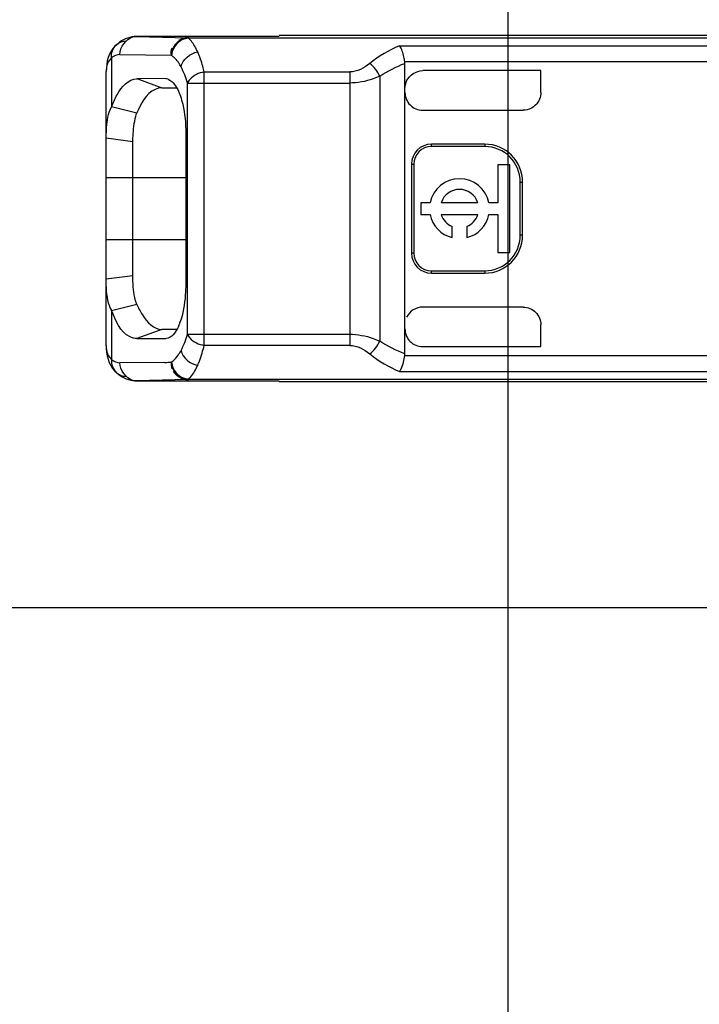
# Model space of a CAD drawing. Header units: millimetres. Extents: x 0 to 210, y 0 to 297.
# Tile 8 of 49: x 55.139 to 55.65, y 154.876 to 155.616. Entities that reach past the tile are written whole.
import ezdxf
from ezdxf.enums import TextEntityAlignment as Align

# ---------------------------------------------------------------- set-up
doc = ezdxf.new("R2010")
doc.units = ezdxf.units.MM
doc.header["$LTSCALE"] = 19.36
doc.layers.get('0').update_dxf_attribs({"linetype": 'CONTINUOUS'})
doc.layers.add('Z_DIM_2D', color=7, linetype='CONTINUOUS')
doc.styles.add('TEXTSTYLE_3', font='helveticaneueltw1g-ltcn.otf')
doc.styles.add('TEXTSTYLE_4', font='gdt', dxfattribs={"width": 0.7})
doc.dimstyles.new('DIMSTYLE_3', dxfattribs={"dimtxt": 2.1, "dimasz": 3.5, "dimexe": 1.5, "dimexo": 0, "dimgap": 0.525, "dimtad": 0, "dimtih": 1, "dimtoh": 1, "dimdec": 3, "dimlfac": 15, "dimdsep": 46, "dimtxsty": 'TEXTSTYLE_3', "dimblk": '_FILLED', "dimblk1": '_FILLED', "dimblk2": '_FILLED', "dimcen": 0.09, "dimclrt": 5, "dimadec": 3, "dimazin": 2, "dimtol": 1, "dimtp": 0.3, "dimtm": 0.3, "dimtfac": 1, "dimtdec": 3, "dimtofl": 0, "dimtmove": 0, "dimatfit": 3, "dimldrblk": '_FILLED', "dimfxl": 0, "dimtolj": 1, "dimarcsym": 0})
doc.dimstyles.new('DIMSTYLE_4', dxfattribs={"dimtxt": 2.1, "dimasz": 3.5, "dimexe": 1.5, "dimexo": 0, "dimgap": 0.525, "dimtad": 0, "dimtih": 1, "dimtoh": 1, "dimdec": 3, "dimlfac": 15, "dimdsep": 46, "dimtxsty": 'TEXTSTYLE_3', "dimblk": '_FILLED', "dimblk1": '_FILLED', "dimblk2": '_FILLED', "dimcen": 0.09, "dimclrt": 5, "dimadec": 3, "dimazin": 2, "dimtp": 0.1, "dimtm": 0.1, "dimtfac": 1, "dimtdec": 3, "dimtofl": 0, "dimtmove": 0, "dimatfit": 3, "dimldrblk": '_FILLED', "dimfxl": 0, "dimtolj": 1, "dimarcsym": 0})
doc.dimstyles.new('DIMSTYLE_5', dxfattribs={"dimtxt": 2.1, "dimasz": 3.5, "dimexe": 1.5, "dimexo": 0, "dimgap": 0.525, "dimtad": 0, "dimtih": 1, "dimtoh": 1, "dimdec": 3, "dimlfac": 15, "dimdsep": 46, "dimtxsty": 'TEXTSTYLE_3', "dimblk": '_FILLED', "dimblk1": '_FILLED', "dimblk2": '_FILLED', "dimcen": 0.09, "dimclrt": 5, "dimadec": 3, "dimazin": 2, "dimtol": 1, "dimtp": 0.4, "dimtm": 0.4, "dimtfac": 1, "dimtdec": 3, "dimtofl": 0, "dimtmove": 0, "dimatfit": 3, "dimldrblk": '_FILLED', "dimfxl": 0, "dimtolj": 1, "dimarcsym": 0})
doc.dimstyles.new('DIMSTYLE_6', dxfattribs={"dimtxt": 2.1, "dimasz": 3.5, "dimexe": 1.5, "dimexo": 0, "dimgap": 0.525, "dimtad": 0, "dimtih": 1, "dimtoh": 1, "dimdec": 3, "dimlfac": 15, "dimdsep": 46, "dimtxsty": 'TEXTSTYLE_3', "dimblk": '_FILLED', "dimblk1": '_FILLED', "dimblk2": '_FILLED', "dimcen": 0.09, "dimclrt": 5, "dimadec": 3, "dimazin": 2, "dimtol": 1, "dimtp": 0.5, "dimtm": 0.5, "dimtfac": 1, "dimtdec": 3, "dimtofl": 0, "dimtmove": 0, "dimatfit": 3, "dimldrblk": '_FILLED', "dimfxl": 0, "dimtolj": 1, "dimarcsym": 0})
doc.dimstyles.new('DIMSTYLE_7', dxfattribs={"dimtxt": 2.1, "dimasz": 3.5, "dimexe": 1.5, "dimexo": 0, "dimgap": 0.525, "dimtad": 1, "dimdec": 3, "dimlfac": 15, "dimdsep": 46, "dimtxsty": 'TEXTSTYLE_3', "dimblk": '_FILLED', "dimblk1": '_FILLED', "dimblk2": '_FILLED', "dimcen": 0.09, "dimclrt": 5, "dimadec": 3, "dimazin": 2, "dimtol": 1, "dimtp": 0.4, "dimtm": 0.4, "dimtfac": 1, "dimtdec": 3, "dimtofl": 0, "dimtmove": 0, "dimatfit": 3, "dimldrblk": '_FILLED', "dimfxl": 0, "dimtolj": 1, "dimarcsym": 0})

# ---------------------------------------------------------------- blocks, each defined once
blk = doc.blocks.new('*D4')
at = {"layer": 'Z_DIM_2D', "color": 2, "linetype": 'Continuous', "transparency": 16777216}
for p, q in [((55.50556, 156.44372), (55.50556, 153.88139)), ((55.50556, 153.88139), (56.99688, 153.36317)), ((56.99688, 153.36317), (56.99688, 150.80113))]:
    blk.add_line(p, q, dxfattribs=at)
at = {"layer": 'Z_DIM_2D', "color": 5, "linetype": 'Continuous', "transparency": 16777216}
for s, height, style, p in [('0.3', 1.47, 'TEXTSTYLE_3', (57.73188, 149.75113)), ('`', 1.47, 'TEXTSTYLE_4', (57.73188, 147.28285)), ('14.5', 2.1, 'TEXTSTYLE_3', (58.04688, 145.56785))]:
    blk.add_text(s, height=height, rotation=90, dxfattribs=dict(at, style=style)).set_placement(p, align=Align.RIGHT)
blk = doc.blocks.new('_FILLED')
at = {"color": 0, "linetype": 'ByBlock'}
blk.add_solid([(0, 0), (-1, 0.125), (-1, -0.125)], dxfattribs=at)
blk = doc.blocks.new('_NONE')
blk = doc.blocks.new('*D5')
at = {"layer": 'Z_DIM_2D', "color": 2, "linetype": 'Continuous', "transparency": 16777216}
blk.add_line((54.53889, 155.37372), (54.53889, 150.80113), dxfattribs=at)
at = {"layer": 'Z_DIM_2D', "color": 5, "linetype": 'Continuous', "transparency": 16777216, "style": 'TEXTSTYLE_3'}
blk.add_text('0', height=2.1, rotation=90, dxfattribs=at).set_placement((55.58889, 149.75113), align=Align.RIGHT)
blk = doc.blocks.new('*D6')
at = {"layer": 'Z_DIM_2D', "color": 2, "linetype": 'Continuous', "transparency": 16777216}
blk.add_line((59.67222, 155.50372), (59.67222, 150.80113), dxfattribs=at)
at = {"layer": 'Z_DIM_2D', "color": 5, "linetype": 'Continuous', "transparency": 16777216}
for s, height, style, p in [('0.3', 1.47, 'TEXTSTYLE_3', (60.40722, 149.75113)), ('`', 1.47, 'TEXTSTYLE_4', (60.40722, 147.28285)), ('77', 2.1, 'TEXTSTYLE_3', (60.72222, 145.56785))]:
    blk.add_text(s, height=height, rotation=90, dxfattribs=dict(at, style=style)).set_placement(p, align=Align.RIGHT)
blk = doc.blocks.new('*D7')
at = {"layer": 'Z_DIM_2D', "color": 2, "linetype": 'Continuous', "transparency": 16777216}
blk.add_line((63.83889, 156.44372), (63.83889, 150.80113), dxfattribs=at)
at = {"layer": 'Z_DIM_2D', "color": 5, "linetype": 'Continuous', "transparency": 16777216}
for s, height, style, p in [('0.3', 1.47, 'TEXTSTYLE_3', (64.57389, 149.75113)), ('`', 1.47, 'TEXTSTYLE_4', (64.57389, 147.28285)), ('139.5', 2.1, 'TEXTSTYLE_3', (64.88889, 145.56785))]:
    blk.add_text(s, height=height, rotation=90, dxfattribs=dict(at, style=style)).set_placement(p, align=Align.RIGHT)
blk = doc.blocks.new('*D8')
at = {"layer": 'Z_DIM_2D', "color": 2, "linetype": 'Continuous', "transparency": 16777216}
blk.add_line((68.00556, 155.50372), (68.00556, 150.80113), dxfattribs=at)
at = {"layer": 'Z_DIM_2D', "color": 5, "linetype": 'Continuous', "transparency": 16777216}
for s, height, style, p in [('0.3', 1.47, 'TEXTSTYLE_3', (68.74056, 149.75113)), ('`', 1.47, 'TEXTSTYLE_4', (68.74056, 147.28285)), ('202', 2.1, 'TEXTSTYLE_3', (69.05556, 145.56785))]:
    blk.add_text(s, height=height, rotation=90, dxfattribs=dict(at, style=style)).set_placement(p, align=Align.RIGHT)
blk = doc.blocks.new('*D9')
at = {"layer": 'Z_DIM_2D', "color": 2, "linetype": 'Continuous', "transparency": 16777216}
blk.add_line((72.17222, 156.44372), (72.17222, 150.80113), dxfattribs=at)
at = {"layer": 'Z_DIM_2D', "color": 5, "linetype": 'Continuous', "transparency": 16777216}
for s, height, style, p in [('0.3', 1.47, 'TEXTSTYLE_3', (72.90722, 149.75113)), ('`', 1.47, 'TEXTSTYLE_4', (72.90722, 147.28285)), ('264.5', 2.1, 'TEXTSTYLE_3', (73.22222, 145.56785))]:
    blk.add_text(s, height=height, rotation=90, dxfattribs=dict(at, style=style)).set_placement(p, align=Align.RIGHT)
blk = doc.blocks.new('*D10')
at = {"layer": 'Z_DIM_2D', "color": 2, "linetype": 'Continuous', "transparency": 16777216}
for p, q in [((74.17222, 156.44372), (74.17222, 154.02203)), ((74.17222, 154.02203), (75.06476, 153.19288)), ((75.06476, 153.19288), (75.06476, 150.80113))]:
    blk.add_line(p, q, dxfattribs=at)
at = {"layer": 'Z_DIM_2D', "color": 5, "linetype": 'Continuous', "transparency": 16777216}
for s, height, style, p in [('0.3', 1.47, 'TEXTSTYLE_3', (75.79976, 149.75113)), ('`', 1.47, 'TEXTSTYLE_4', (75.79976, 147.28285)), ('294.5', 2.1, 'TEXTSTYLE_3', (76.11476, 145.56785))]:
    blk.add_text(s, height=height, rotation=90, dxfattribs=dict(at, style=style)).set_placement(p, align=Align.RIGHT)
blk = doc.blocks.new('*D11')
at = {"layer": 'Z_DIM_2D', "color": 2, "linetype": 'Continuous', "transparency": 16777216}
blk.add_line((78.33889, 155.50372), (78.33889, 150.80113), dxfattribs=at)
at = {"layer": 'Z_DIM_2D', "color": 5, "linetype": 'Continuous', "transparency": 16777216}
for s, height, style, p in [('0.4', 1.47, 'TEXTSTYLE_3', (79.07389, 149.75113)), ('`', 1.47, 'TEXTSTYLE_4', (79.07389, 147.28285)), ('357', 2.1, 'TEXTSTYLE_3', (79.38889, 145.56785))]:
    blk.add_text(s, height=height, rotation=90, dxfattribs=dict(at, style=style)).set_placement(p, align=Align.RIGHT)
blk = doc.blocks.new('*D12')
at = {"layer": 'Z_DIM_2D', "color": 2, "linetype": 'Continuous', "transparency": 16777216}
blk.add_line((82.50556, 156.44372), (82.50556, 150.80113), dxfattribs=at)
at = {"layer": 'Z_DIM_2D', "color": 5, "linetype": 'Continuous', "transparency": 16777216}
for s, height, style, p in [('0.4', 1.47, 'TEXTSTYLE_3', (83.24056, 149.75113)), ('`', 1.47, 'TEXTSTYLE_4', (83.24056, 147.28285)), ('419.5', 2.1, 'TEXTSTYLE_3', (83.55556, 145.56785))]:
    blk.add_text(s, height=height, rotation=90, dxfattribs=dict(at, style=style)).set_placement(p, align=Align.RIGHT)
blk = doc.blocks.new('*D13')
at = {"layer": 'Z_DIM_2D', "color": 2, "linetype": 'Continuous', "transparency": 16777216}
blk.add_line((86.67222, 155.50372), (86.67222, 150.80113), dxfattribs=at)
at = {"layer": 'Z_DIM_2D', "color": 5, "linetype": 'Continuous', "transparency": 16777216}
for s, height, style, p in [('0.4', 1.47, 'TEXTSTYLE_3', (87.40722, 149.75113)), ('`', 1.47, 'TEXTSTYLE_4', (87.40722, 147.28285)), ('482', 2.1, 'TEXTSTYLE_3', (87.72222, 145.56785))]:
    blk.add_text(s, height=height, rotation=90, dxfattribs=dict(at, style=style)).set_placement(p, align=Align.RIGHT)
blk = doc.blocks.new('*D14')
at = {"layer": 'Z_DIM_2D', "color": 2, "linetype": 'Continuous', "transparency": 16777216}
blk.add_line((90.83889, 156.44372), (90.83889, 150.80113), dxfattribs=at)
at = {"layer": 'Z_DIM_2D', "color": 5, "linetype": 'Continuous', "transparency": 16777216}
for s, height, style, p in [('0.4', 1.47, 'TEXTSTYLE_3', (91.57389, 149.75113)), ('`', 1.47, 'TEXTSTYLE_4', (91.57389, 147.28285)), ('544.5', 2.1, 'TEXTSTYLE_3', (91.88889, 145.56785))]:
    blk.add_text(s, height=height, rotation=90, dxfattribs=dict(at, style=style)).set_placement(p, align=Align.RIGHT)
blk = doc.blocks.new('*D15')
at = {"layer": 'Z_DIM_2D', "color": 2, "linetype": 'Continuous', "transparency": 16777216}
for p, q in [((92.83889, 156.44372), (92.83889, 153.87493)), ((92.83889, 153.87493), (93.83908, 153.08406)), ((93.83908, 153.08406), (93.83908, 150.80113))]:
    blk.add_line(p, q, dxfattribs=at)
at = {"layer": 'Z_DIM_2D', "color": 5, "linetype": 'Continuous', "transparency": 16777216}
for s, height, style, p in [('0.4', 1.47, 'TEXTSTYLE_3', (94.57408, 149.75113)), ('`', 1.47, 'TEXTSTYLE_4', (94.57408, 147.28285)), ('574.5', 2.1, 'TEXTSTYLE_3', (94.88908, 145.56785))]:
    blk.add_text(s, height=height, rotation=90, dxfattribs=dict(at, style=style)).set_placement(p, align=Align.RIGHT)
blk = doc.blocks.new('*D16')
at = {"layer": 'Z_DIM_2D', "color": 2, "linetype": 'Continuous', "transparency": 16777216}
blk.add_line((97.00556, 155.50372), (97.00556, 150.80113), dxfattribs=at)
at = {"layer": 'Z_DIM_2D', "color": 5, "linetype": 'Continuous', "transparency": 16777216}
for s, height, style, p in [('0.5', 1.47, 'TEXTSTYLE_3', (97.74056, 149.75113)), ('`', 1.47, 'TEXTSTYLE_4', (97.74056, 147.28285)), ('637', 2.1, 'TEXTSTYLE_3', (98.05556, 145.56785))]:
    blk.add_text(s, height=height, rotation=90, dxfattribs=dict(at, style=style)).set_placement(p, align=Align.RIGHT)
blk = doc.blocks.new('*D17')
at = {"layer": 'Z_DIM_2D', "color": 2, "linetype": 'Continuous', "transparency": 16777216}
blk.add_line((101.17222, 156.44372), (101.17222, 150.80113), dxfattribs=at)
at = {"layer": 'Z_DIM_2D', "color": 5, "linetype": 'Continuous', "transparency": 16777216}
for s, height, style, p in [('0.5', 1.47, 'TEXTSTYLE_3', (101.90722, 149.75113)), ('`', 1.47, 'TEXTSTYLE_4', (101.90722, 147.28285)), ('699.5', 2.1, 'TEXTSTYLE_3', (102.22222, 145.56785))]:
    blk.add_text(s, height=height, rotation=90, dxfattribs=dict(at, style=style)).set_placement(p, align=Align.RIGHT)
blk = doc.blocks.new('*D18')
at = {"layer": 'Z_DIM_2D', "color": 2, "linetype": 'Continuous', "transparency": 16777216}
blk.add_line((105.33889, 155.50372), (105.33889, 150.80113), dxfattribs=at)
at = {"layer": 'Z_DIM_2D', "color": 5, "linetype": 'Continuous', "transparency": 16777216}
for s, height, style, p in [('0.5', 1.47, 'TEXTSTYLE_3', (106.07389, 149.75113)), ('`', 1.47, 'TEXTSTYLE_4', (106.07389, 147.28285)), ('762', 2.1, 'TEXTSTYLE_3', (106.38889, 145.56785))]:
    blk.add_text(s, height=height, rotation=90, dxfattribs=dict(at, style=style)).set_placement(p, align=Align.RIGHT)
blk = doc.blocks.new('*D19')
at = {"layer": 'Z_DIM_2D', "color": 2, "linetype": 'Continuous', "transparency": 16777216}
blk.add_line((109.50556, 156.44372), (109.50556, 150.80113), dxfattribs=at)
at = {"layer": 'Z_DIM_2D', "color": 5, "linetype": 'Continuous', "transparency": 16777216}
for s, height, style, p in [('0.5', 1.47, 'TEXTSTYLE_3', (110.24056, 149.75113)), ('`', 1.47, 'TEXTSTYLE_4', (110.24056, 147.28285)), ('824.5', 2.1, 'TEXTSTYLE_3', (110.55556, 145.56785))]:
    blk.add_text(s, height=height, rotation=90, dxfattribs=dict(at, style=style)).set_placement(p, align=Align.RIGHT)
blk = doc.blocks.new('*D20')
at = {"layer": 'Z_DIM_2D', "color": 2, "linetype": 'Continuous', "transparency": 16777216}
for p, q in [((111.50556, 156.44372), (111.50556, 153.87257)), ((111.50556, 153.87257), (112.47789, 153.17719)), ((112.47789, 153.17719), (112.47789, 150.80113))]:
    blk.add_line(p, q, dxfattribs=at)
at = {"layer": 'Z_DIM_2D', "color": 5, "linetype": 'Continuous', "transparency": 16777216}
for s, height, style, p in [('0.5', 1.47, 'TEXTSTYLE_3', (113.21289, 149.75113)), ('`', 1.47, 'TEXTSTYLE_4', (113.21289, 147.28285)), ('854.5', 2.1, 'TEXTSTYLE_3', (113.52789, 145.56785))]:
    blk.add_text(s, height=height, rotation=90, dxfattribs=dict(at, style=style)).set_placement(p, align=Align.RIGHT)
blk = doc.blocks.new('*D21')
at = {"layer": 'Z_DIM_2D', "color": 2, "linetype": 'Continuous', "transparency": 16777216}
blk.add_line((115.67222, 155.50372), (115.67222, 150.80113), dxfattribs=at)
at = {"layer": 'Z_DIM_2D', "color": 5, "linetype": 'Continuous', "transparency": 16777216}
for s, height, style, p in [('0.5', 1.47, 'TEXTSTYLE_3', (116.40722, 149.75113)), ('`', 1.47, 'TEXTSTYLE_4', (116.40722, 147.28285)), ('917', 2.1, 'TEXTSTYLE_3', (116.72222, 145.56785))]:
    blk.add_text(s, height=height, rotation=90, dxfattribs=dict(at, style=style)).set_placement(p, align=Align.RIGHT)
blk = doc.blocks.new('*D22')
at = {"layer": 'Z_DIM_2D', "color": 2, "linetype": 'Continuous', "transparency": 16777216}
blk.add_line((119.83889, 156.44372), (119.83889, 150.80113), dxfattribs=at)
at = {"layer": 'Z_DIM_2D', "color": 5, "linetype": 'Continuous', "transparency": 16777216}
for s, height, style, p in [('0.5', 1.47, 'TEXTSTYLE_3', (120.57389, 149.75113)), ('`', 1.47, 'TEXTSTYLE_4', (120.57389, 147.28285)), ('979.5', 2.1, 'TEXTSTYLE_3', (120.88889, 145.56785))]:
    blk.add_text(s, height=height, rotation=90, dxfattribs=dict(at, style=style)).set_placement(p, align=Align.RIGHT)
blk = doc.blocks.new('*D23')
at = {"layer": 'Z_DIM_2D', "color": 2, "linetype": 'Continuous', "transparency": 16777216}
blk.add_line((124.00556, 155.50372), (124.00556, 150.80113), dxfattribs=at)
at = {"layer": 'Z_DIM_2D', "color": 5, "linetype": 'Continuous', "transparency": 16777216}
for s, height, style, p in [('0.5', 1.47, 'TEXTSTYLE_3', (124.74056, 149.75113)), ('`', 1.47, 'TEXTSTYLE_4', (124.74056, 147.28285)), ('1042', 2.1, 'TEXTSTYLE_3', (125.05556, 145.56785))]:
    blk.add_text(s, height=height, rotation=90, dxfattribs=dict(at, style=style)).set_placement(p, align=Align.RIGHT)
blk = doc.blocks.new('*D24')
at = {"layer": 'Z_DIM_2D', "color": 2, "linetype": 'Continuous', "transparency": 16777216}
blk.add_line((128.17222, 156.44372), (128.17222, 150.80113), dxfattribs=at)
at = {"layer": 'Z_DIM_2D', "color": 5, "linetype": 'Continuous', "transparency": 16777216}
for s, height, style, p in [('0.5', 1.47, 'TEXTSTYLE_3', (128.90722, 149.75113)), ('`', 1.47, 'TEXTSTYLE_4', (128.90722, 147.28285)), ('1104.5', 2.1, 'TEXTSTYLE_3', (129.22222, 145.56785))]:
    blk.add_text(s, height=height, rotation=90, dxfattribs=dict(at, style=style)).set_placement(p, align=Align.RIGHT)
blk = doc.blocks.new('*D25')
at = {"layer": 'Z_DIM_2D', "color": 2, "linetype": 'Continuous', "transparency": 16777216}
for p, q in [((130.17222, 156.44372), (130.17222, 153.82129)), ((130.17222, 153.82129), (131.31491, 153.09809)), ((131.31491, 153.09809), (131.31491, 150.80113))]:
    blk.add_line(p, q, dxfattribs=at)
at = {"layer": 'Z_DIM_2D', "color": 5, "linetype": 'Continuous', "transparency": 16777216}
for s, height, style, p in [('0.5', 1.47, 'TEXTSTYLE_3', (132.04991, 149.75113)), ('`', 1.47, 'TEXTSTYLE_4', (132.04991, 147.28285)), ('1134.5', 2.1, 'TEXTSTYLE_3', (132.36491, 145.56785))]:
    blk.add_text(s, height=height, rotation=90, dxfattribs=dict(at, style=style)).set_placement(p, align=Align.RIGHT)
blk = doc.blocks.new('*D26')
at = {"layer": 'Z_DIM_2D', "color": 2, "linetype": 'Continuous', "transparency": 16777216}
blk.add_line((134.33889, 155.50372), (134.33889, 150.80113), dxfattribs=at)
at = {"layer": 'Z_DIM_2D', "color": 5, "linetype": 'Continuous', "transparency": 16777216}
for s, height, style, p in [('0.5', 1.47, 'TEXTSTYLE_3', (135.07389, 149.75113)), ('`', 1.47, 'TEXTSTYLE_4', (135.07389, 147.28285)), ('1197', 2.1, 'TEXTSTYLE_3', (135.38889, 145.56785))]:
    blk.add_text(s, height=height, rotation=90, dxfattribs=dict(at, style=style)).set_placement(p, align=Align.RIGHT)
blk = doc.blocks.new('*D27')
at = {"layer": 'Z_DIM_2D', "color": 2, "linetype": 'Continuous', "transparency": 16777216}
blk.add_line((138.50556, 156.44372), (138.50556, 150.80113), dxfattribs=at)
at = {"layer": 'Z_DIM_2D', "color": 5, "linetype": 'Continuous', "transparency": 16777216}
for s, height, style, p in [('0.5', 1.47, 'TEXTSTYLE_3', (139.24056, 149.75113)), ('`', 1.47, 'TEXTSTYLE_4', (139.24056, 147.28285)), ('1259.5', 2.1, 'TEXTSTYLE_3', (139.55556, 145.56785))]:
    blk.add_text(s, height=height, rotation=90, dxfattribs=dict(at, style=style)).set_placement(p, align=Align.RIGHT)
blk = doc.blocks.new('*D28')
at = {"layer": 'Z_DIM_2D', "color": 2, "linetype": 'Continuous', "transparency": 16777216}
blk.add_line((142.67222, 155.50372), (142.67222, 150.80113), dxfattribs=at)
at = {"layer": 'Z_DIM_2D', "color": 5, "linetype": 'Continuous', "transparency": 16777216}
for s, height, style, p in [('0.5', 1.47, 'TEXTSTYLE_3', (143.40722, 149.75113)), ('`', 1.47, 'TEXTSTYLE_4', (143.40722, 147.28285)), ('1322', 2.1, 'TEXTSTYLE_3', (143.72222, 145.56785))]:
    blk.add_text(s, height=height, rotation=90, dxfattribs=dict(at, style=style)).set_placement(p, align=Align.RIGHT)
blk = doc.blocks.new('*D29')
at = {"layer": 'Z_DIM_2D', "color": 2, "linetype": 'Continuous', "transparency": 16777216}
for p, q in [((146.83889, 156.44372), (146.83889, 153.72277)), ((146.83889, 153.72277), (145.32913, 153.05333)), ((145.32913, 153.05333), (145.32913, 150.80113))]:
    blk.add_line(p, q, dxfattribs=at)
at = {"layer": 'Z_DIM_2D', "color": 5, "linetype": 'Continuous', "transparency": 16777216}
for s, height, style, p in [('0.5', 1.47, 'TEXTSTYLE_3', (146.06413, 149.75113)), ('`', 1.47, 'TEXTSTYLE_4', (146.06413, 147.28285)), ('1384.5', 2.1, 'TEXTSTYLE_3', (146.37913, 145.56785))]:
    blk.add_text(s, height=height, rotation=90, dxfattribs=dict(at, style=style)).set_placement(p, align=Align.RIGHT)
blk = doc.blocks.new('*D30')
at = {"layer": 'Z_DIM_2D', "color": 2, "linetype": 'Continuous', "transparency": 16777216}
blk.add_line((147.80556, 155.96039), (147.80556, 150.80113), dxfattribs=at)
at = {"layer": 'Z_DIM_2D', "color": 5, "linetype": 'Continuous', "transparency": 16777216}
for s, height, style, p in [('0.5', 1.47, 'TEXTSTYLE_3', (148.54056, 149.75113)), ('`', 1.47, 'TEXTSTYLE_4', (148.54056, 147.28285)), ('1399', 2.1, 'TEXTSTYLE_3', (148.85556, 145.56785))]:
    blk.add_text(s, height=height, rotation=90, dxfattribs=dict(at, style=style)).set_placement(p, align=Align.RIGHT)
blk = doc.blocks.new('*D31')
at = {"layer": 'Z_DIM_2D', "color": 2, "linetype": 'Continuous', "transparency": 16777216}
for p, q in [((53.82706, 155.96039), (53.82706, 167.00792)), ((55.03472, 156.74706), (52.32706, 156.74706)), ((53.82706, 156.74706), (53.82706, 155.96039)), ((53.82706, 155.17372), (53.82706, 155.96039)), ((57.11806, 155.17372), (52.32706, 155.17372))]:
    blk.add_line(p, q, dxfattribs=at)
at = {"layer": 'Z_DIM_2D', "color": 5, "linetype": 'Continuous', "transparency": 16777216}
for s, height, style, p in [('0.4', 1.47, 'TEXTSTYLE_3', (52.98706, 164.53964)), ('`', 1.47, 'TEXTSTYLE_4', (52.98706, 162.82464)), ('23.6', 2.1, 'TEXTSTYLE_3', (53.30206, 157.88807))]:
    blk.add_text(s, height=height, rotation=90, dxfattribs=dict(at, style=style)).set_placement(p)

msp = doc.modelspace()

# ---------------------------------------------------------------- linework, layer by layer
at = {"color": 6, "linetype": 'Continuous'}
for p, q in [((55.213864, 155.598853), (55.211467, 155.596906)), ((55.333888, 155.603077), (55.226716, 155.603077)), ((55.258932, 155.600427), (55.258161, 155.599957)), ((55.265483, 155.602148), (55.264557, 155.602109)), ((55.265479, 155.602148), (55.918036, 155.602148)), ((55.963625, 155.603722), (55.333887, 155.603722)), ((55.214177, 155.589512), (55.252737, 155.589134)), ((55.428332, 155.582909), (55.428237, 155.584136)), ((55.203888, 155.370746), (55.203888, 155.576699)), ((55.203963, 155.579353), (55.203889, 155.576692)), ((55.204217, 155.582096), (55.203963, 155.579353)), ((55.428332, 155.364536), (55.428332, 155.582909)), ((55.530555, 155.577422), (55.441679, 155.577422)), ((55.530555, 155.561072), (55.530555, 155.577422)), ((55.24876, 155.571227), (55.226905, 155.571404)), ((55.24576, 155.564579), (55.256878, 155.564482)), ((55.255262, 155.566989), (55.257581, 155.563231)), ((55.257581, 155.563231), (55.258663, 155.56086)), ((55.428332, 155.564089), (55.428666, 155.567031)), ((55.258663, 155.56086), (55.259633, 155.558263)), ((55.206865, 155.548039), (55.207902, 155.550167)), ((55.226744, 155.545415), (55.207915, 155.550308)), ((55.441665, 155.547732), (55.517216, 155.547732)), ((55.203908, 155.526836), (55.223884, 155.524109)), ((55.263653, 155.530321), (55.263653, 155.416991)), ((55.223884, 155.450389), (55.223861, 155.524115)), ((55.488332, 155.522152), (55.448332, 155.522152)), ((55.488332, 155.520389), (55.448332, 155.520389)), ((55.433235, 155.507056), (55.433235, 155.440389)), ((55.434999, 155.507056), (55.434999, 155.440389)), ((55.498221, 155.506656), (55.498221, 155.478139)), ((55.507054, 155.506656), (55.498221, 155.506656)), ((55.507054, 155.440789), (55.507054, 155.506656)), ((55.514999, 155.453722), (55.514999, 155.493722)), ((55.516762, 155.453722), (55.516762, 155.493722)), ((55.440387, 155.478139), (55.440387, 155.469306)), ((55.447297, 155.478139), (55.440387, 155.478139)), ((55.483114, 155.478139), (55.455576, 155.478139)), ((55.498221, 155.478139), (55.491394, 155.478139)), ((55.440387, 155.469306), (55.447297, 155.469306)), ((55.455576, 155.469306), (55.483114, 155.469306)), ((55.491394, 155.469306), (55.498221, 155.469306)), ((55.498221, 155.469306), (55.498221, 155.440789)), ((55.463828, 155.451923), (55.463828, 155.460356)), ((55.474863, 155.460356), (55.474863, 155.451923)), ((55.22385, 155.423338), (55.223874, 155.450389)), ((55.498221, 155.440789), (55.507054, 155.440789)), ((55.223874, 155.423338), (55.203911, 155.420614)), ((55.448332, 155.427056), (55.488332, 155.427056)), ((55.448332, 155.425292), (55.488332, 155.425292)), ((55.207925, 155.397092), (55.226756, 155.401985)), ((55.517216, 155.399713), (55.441665, 155.399713)), ((55.258356, 155.385767), (55.25735, 155.38362)), ((55.530555, 155.370022), (55.530555, 155.386373)), ((55.256976, 155.382964), (55.245757, 155.382866)), ((55.25735, 155.38362), (55.255215, 155.380183)), ((55.226937, 155.376043), (55.248768, 155.376217)), ((55.250447, 155.376445), (55.248792, 155.376136)), ((55.441665, 155.370022), (55.530555, 155.370022)), ((55.428237, 155.363307), (55.428332, 155.364536)), ((55.24797, 155.358191), (55.214178, 155.357932)), ((55.210316, 155.351667), (55.211454, 155.350547)), ((55.226632, 155.344365), (55.333888, 155.344367)), ((55.265879, 155.34538), (55.265404, 155.345303)), ((55.918037, 155.345297), (55.265483, 155.345297)), ((55.33355, 155.344365), (55.333775, 155.344366)), ((55.333888, 155.343722), (55.963624, 155.343722))]:
    msp.add_line(p, q, dxfattribs=at)
at = {"color": 9, "linetype": 'Continuous'}
for p, q in [((55.223925, 155.602719), (55.226712, 155.603077)), ((55.226716, 155.603077), (55.265479, 155.602148)), ((55.918035, 155.601798), (55.265478, 155.601798)), ((55.424288, 155.596081), (55.926557, 155.596081)), ((55.207902, 155.587038), (55.207902, 155.550167)), ((55.926557, 155.584136), (55.428237, 155.584136)), ((55.226905, 155.571404), (55.24576, 155.56458)), ((55.277494, 155.370965), (55.277494, 155.576482)), ((55.277494, 155.576482), (55.386816, 155.576482)), ((55.386817, 155.576482), (55.386816, 155.370965)), ((55.409478, 155.573263), (55.409478, 155.374182)), ((55.264965, 155.379347), (55.264965, 155.568101)), ((55.264965, 155.568101), (55.386818, 155.568101)), ((55.448332, 155.520389), (55.448332, 155.522152)), ((55.488332, 155.522152), (55.488332, 155.520389)), ((55.433235, 155.507056), (55.434999, 155.507056)), ((55.203888, 155.497056), (55.263653, 155.497056)), ((55.514999, 155.493722), (55.516762, 155.493722)), ((55.516762, 155.453722), (55.514999, 155.453722)), ((55.263653, 155.450389), (55.203888, 155.450389)), ((55.434999, 155.440389), (55.433235, 155.440389)), ((55.448332, 155.425292), (55.448332, 155.427056)), ((55.488332, 155.427056), (55.488332, 155.425292)), ((55.207902, 155.397285), (55.207902, 155.360405)), ((55.245756, 155.382863), (55.226937, 155.376043)), ((55.264965, 155.379347), (55.386818, 155.379345)), ((55.386811, 155.370965), (55.277494, 155.370965)), ((55.428237, 155.363307), (55.926556, 155.363307)), ((55.211426, 155.350574), (55.211469, 155.350534)), ((55.424366, 155.351363), (55.926557, 155.351363)), ((55.226714, 155.344367), (55.223946, 155.344709)), ((55.265483, 155.345297), (55.226716, 155.344367)), ((55.26548, 155.345391), (55.265478, 155.345646)), ((55.265478, 155.345646), (55.918035, 155.345646))]:
    msp.add_line(p, q, dxfattribs=at)
at = {"color": 7, "linetype": 'Continuous'}
for p, q in [((55.264008, 155.601846), (55.261482, 155.601176)), ((55.2615, 155.601145), (55.264415, 155.601954)), ((55.265264, 155.601887), (55.264008, 155.601846)), ((55.264142, 155.602022), (55.265106, 155.602134)), ((55.265479, 155.602124), (55.264537, 155.602107)), ((55.265129, 155.602139), (55.265839, 155.602076)), ((55.265478, 155.601798), (55.265478, 155.602053)), ((55.265839, 155.602076), (55.265479, 155.602124)), ((55.253135, 155.590544), (55.252949, 155.588815)), ((55.252992, 155.588801), (55.253131, 155.590233)), ((55.263612, 155.345945), (55.261975, 155.346436)), ((55.265709, 155.345407), (55.263612, 155.345945)), ((55.264959, 155.345332), (55.265363, 155.345303)), ((55.265363, 155.345303), (55.265403, 155.345303)), ((59.497222, 155.173722), (54.738888, 155.173722))]:
    msp.add_line(p, q, dxfattribs=at)
at = {"color": 6, "linetype": 'Continuous'}
for points in [[(55.265129, 155.602139), (55.264762, 155.602126), (55.264395, 155.602101), (55.264023, 155.602066), (55.263649, 155.60202), (55.263268, 155.601961), (55.262884, 155.601891), (55.262493, 155.601807), (55.262099, 155.60171), (55.261702, 155.601599), (55.261305, 155.601475), (55.260907, 155.601337), (55.260509, 155.601184), (55.260112, 155.601017), (55.259716, 155.600835), (55.259323, 155.600639), (55.258932, 155.600427)], [(55.208939, 155.594162), (55.207482, 155.592007), (55.206293, 155.589703), (55.205362, 155.587274), (55.204676, 155.584735), (55.204217, 155.582096)], [(55.211476, 155.596912), (55.210648, 155.59612), (55.208939, 155.594162)], [(55.203888, 155.370769), (55.203934, 155.36867), (55.20415, 155.3659), (55.204567, 155.363227), (55.20521, 155.36065), (55.206102, 155.35818), (55.207254, 155.355836)], [(55.207254, 155.355836), (55.208661, 155.353655), (55.210316, 155.351667)], [(55.254128, 155.351635), (55.254404, 155.351206), (55.254693, 155.350791), (55.254996, 155.350392), (55.25531, 155.350007), (55.255636, 155.349638), (55.255972, 155.349283), (55.256317, 155.348945), (55.256671, 155.348622), (55.257033, 155.348315), (55.257402, 155.348024), (55.257776, 155.347749), (55.258156, 155.347491), (55.25854, 155.347248), (55.258928, 155.34702), (55.259319, 155.346808), (55.259713, 155.346611), (55.26011, 155.346428), (55.260507, 155.346261), (55.260906, 155.346108), (55.261305, 155.345969), (55.261704, 155.345845), (55.262102, 155.345734), (55.262498, 155.345636), (55.262891, 155.345552), (55.263277, 155.345482)], [(55.263277, 155.345482), (55.263659, 155.345423), (55.264036, 155.345377), (55.264408, 155.345342), (55.264776, 155.345318), (55.265133, 155.345305), (55.265363, 155.345303)]]:
    msp.add_lwpolyline(points, dxfattribs=at)
at = {"color": 7, "linetype": 'Continuous'}
msp.add_lwpolyline([(55.265709, 155.345407), (55.265602, 155.345466), (55.265516, 155.345511), (55.265485, 155.34553)], dxfattribs=at)
for centre, radius, start, end in [((55.266003, 155.589409), 0.012592, 121.537282, 130.944243), ((55.266469, 155.588634), 0.013497, 111.681704, 124.05594), ((55.266316, 155.588903), 0.013187, 118.000074, 121.544485), ((55.266695, 155.588313), 0.013843, 112.039443, 118.263001), ((55.266103, 155.590849), 0.011232, 94.931475, 98.643468), ((55.266021, 155.591812), 0.010265, 91.016244, 94.936326), ((55.264156, 155.589226), 0.011204, 174.212385, 180.481233), ((55.26637, 155.358657), 0.013422, 181.468402, 186.996511), ((55.267049, 155.358739), 0.014105, 186.990894, 192.563024), ((55.267002, 155.359499), 0.013982, 223.935457, 241.970269), ((55.268144, 155.360491), 0.015489, 223.710003, 228.603801), ((55.266832, 155.359003), 0.013505, 228.600859, 235.017737), ((55.266263, 155.3582), 0.012521, 235.046212, 249.934989), ((55.266775, 155.358967), 0.013412, 241.946768, 249.020885), ((55.266541, 155.358376), 0.012777, 249.05455, 257.201391), ((55.26649, 155.358147), 0.012541, 257.196146, 265.371107)]:
    msp.add_arc(centre, radius, start, end, dxfattribs=at)
at = {"color": 9, "linetype": 'Continuous'}
for centre, radius, start, end in [((55.26704, 155.587984), 0.013978, 123.477214, 127.917181), ((55.239632, 155.571363), 0.022081, 52.729949, 53.595142), ((55.266384, 155.587791), 0.013474, 168.471176, 174.950318), ((55.232841, 155.381565), 0.030822, 324.557162, 331.998763), ((55.23978, 155.375902), 0.021848, 306.372545, 311.177814), ((55.267172, 155.35964), 0.014202, 219.443237, 223.935457), ((55.266135, 155.358688), 0.013287, 257.802743, 268.106067)]:
    msp.add_arc(centre, radius, start, end, dxfattribs=at)
at = {"color": 6, "linetype": 'Continuous'}
for centre, radius, start, end in [((55.248069, 155.564408), 0.006943, 71.046205, 84.824584), ((55.441914, 155.564026), 0.013585, 154.680754, 167.218202), ((55.441654, 155.561054), 0.013322, 179.941528, 270.049754), ((55.448332, 155.507056), 0.015097, 90, 180), ((55.448332, 155.507056), 0.013333, 90, 180), ((55.488332, 155.493722), 0.02843, 0, 90), ((55.488332, 155.493722), 0.026667, 0, 90), ((55.469345, 155.473722), 0.022487, 11.327261, 168.672739), ((55.469345, 155.473722), 0.01446, 17.784655, 162.215345), ((55.469345, 155.473722), 0.022487, 191.327261, 255.795811), ((55.469345, 155.473722), 0.01446, 197.784655, 247.568017), ((55.469345, 155.473722), 0.022487, 284.20419, 348.672739), ((55.469345, 155.473722), 0.01446, 292.431983, 342.215345), ((55.488332, 155.453722), 0.02843, 270, 360), ((55.488332, 155.453722), 0.026667, 270, 360), ((55.448332, 155.440389), 0.015097, 180, 270), ((55.448332, 155.440389), 0.013333, 180, 270), ((55.269363, 155.429806), 0.069534, 207.084306, 207.884344), ((55.21925, 155.402452), 0.042517, 336.893109, 340.283941), ((55.441651, 155.383342), 0.013319, 179.939443, 270.060051), ((55.238005, 155.849266), 0.491177, 271.162462, 271.718726), ((55.226528, 155.364827), 0.020462, 262.776126, 269.960608)]:
    msp.add_arc(centre, radius, start, end, dxfattribs=at)
msp.add_ellipse((55.441665, 155.386377), major_axis=(0, 0.013335), ratio=0.9998477, start_param=0, end_param=1.1243405, dxfattribs=at)
at = {"color": 9, "linetype": 'Continuous'}
for points in [[(55.211475, 155.596914), (55.213492, 155.598722), (55.216373, 155.599774), (55.219082, 155.599775)], [(55.214179, 155.589513), (55.214105, 155.594983), (55.218621, 155.601379), (55.223925, 155.602719)], [(55.25845, 155.599011), (55.255814, 155.596959), (55.253847, 155.593758), (55.253181, 155.590484)], [(55.265478, 155.601798), (55.263314, 155.601617), (55.261141, 155.600841), (55.259329, 155.599643)], [(55.207905, 155.58704), (55.207536, 155.590517), (55.208864, 155.594571), (55.211466, 155.596907)], [(55.260052, 155.580354), (55.261206, 155.585819), (55.267072, 155.590557), (55.272581, 155.591483)], [(55.424288, 155.596081), (55.416261, 155.592801), (55.408627, 155.588293), (55.401925, 155.58279)], [(55.214177, 155.589512), (55.211929, 155.589569), (55.209565, 155.588551), (55.207902, 155.587038)], [(55.264965, 155.568101), (55.263726, 155.572323), (55.262164, 155.576493), (55.260052, 155.580354)], [(55.401925, 155.58279), (55.397685, 155.579353), (55.392274, 155.576475), (55.386816, 155.576482)], [(55.409478, 155.573263), (55.407793, 155.576949), (55.405203, 155.580407), (55.401925, 155.582791)], [(55.409477, 155.573265), (55.415334, 155.577206), (55.421732, 155.580404), (55.428332, 155.58291)], [(55.260055, 155.367094), (55.262166, 155.370955), (55.263726, 155.375125), (55.264965, 155.379347)], [(55.386811, 155.370965), (55.39227, 155.370975), (55.397722, 155.36814), (55.401925, 155.364655)], [(55.401925, 155.364654), (55.405203, 155.367038), (55.407794, 155.370496), (55.409479, 155.374182)], [(55.428332, 155.364536), (55.421733, 155.367043), (55.415335, 155.370241), (55.409478, 155.374182)], [(55.254165, 155.359458), (55.25559, 155.360705), (55.256852, 155.36215), (55.257951, 155.363691)], [(55.260055, 155.367094), (55.26121, 155.361629), (55.267075, 155.356892), (55.272583, 155.355967)], [(55.401925, 155.364655), (55.408641, 155.359134), (55.416304, 155.354618), (55.424366, 155.351363)], [(55.207903, 155.360404), (55.207536, 155.356942), (55.208846, 155.35291), (55.211426, 155.350574)], [(55.207902, 155.360405), (55.209566, 155.358893), (55.21193, 155.357877), (55.214178, 155.357932)], [(55.223946, 155.344709), (55.218623, 155.346011), (55.214105, 155.352453), (55.214179, 155.357932)], [(55.252948, 155.35863), (55.253116, 155.354296), (55.255724, 155.349646), (55.259387, 155.347323)], [(55.252961, 155.358469), (55.253208, 155.355648), (55.254405, 155.352804), (55.256205, 155.350617)], [(55.21147, 155.350534), (55.213488, 155.348728), (55.216365, 155.347671), (55.219074, 155.347667)], [(55.259387, 155.347323), (55.260586, 155.346562), (55.261939, 155.346002), (55.263328, 155.345701)]]:
    msp.add_open_spline(points, degree=3, dxfattribs=at)
at = {"color": 6, "linetype": 'Continuous'}
for points in [[(55.226527, 155.603081), (55.222077, 155.60308), (55.217478, 155.601449), (55.213864, 155.598853)], [(55.429634, 155.569835), (55.431666, 155.574123), (55.436934, 155.577422), (55.441679, 155.577422)], [(55.250324, 155.570974), (55.252325, 155.570288), (55.253978, 155.56867), (55.255262, 155.566989)], [(55.530555, 155.561072), (55.530533, 155.557668), (55.529065, 155.554036), (55.526652, 155.551635)], [(55.522954, 155.549052), (55.521179, 155.548213), (55.519178, 155.547732), (55.517216, 155.547732)], [(55.526652, 155.551635), (55.525586, 155.550574), (55.524313, 155.549695), (55.522954, 155.549052)], [(55.517216, 155.399713), (55.52062, 155.399713), (55.52425, 155.398221), (55.526652, 155.395809)], [(55.526652, 155.395809), (55.529054, 155.393398), (55.530555, 155.389777), (55.530555, 155.386373)], [(55.255215, 155.380183), (55.253989, 155.378578), (55.252367, 155.377071), (55.250447, 155.376445)], [(55.211467, 155.350536), (55.214886, 155.34743), (55.219372, 155.345109), (55.223955, 155.344528)]]:
    msp.add_open_spline(points, degree=3, dxfattribs=at)
at = {"color": 7, "linetype": 'Continuous'}
for points in [[(55.253131, 155.590233), (55.253698, 155.593923), (55.25587, 155.597702), (55.258961, 155.599793)], [(55.258406, 155.599452), (55.255655, 155.597369), (55.253729, 155.593942), (55.253135, 155.590544)], [(55.257546, 155.599109), (55.256508, 155.598208), (55.255614, 155.597119), (55.254908, 155.59594)], [(55.25754, 155.599112), (55.259509, 155.600493), (55.261777, 155.601584), (55.264142, 155.602022)], [(55.264557, 155.602109), (55.262617, 155.601963), (55.260672, 155.601272), (55.259035, 155.600222)], [(55.252992, 155.588801), (55.25247, 155.590659), (55.252618, 155.592832), (55.253452, 155.594572)], [(55.254908, 155.59594), (55.253897, 155.594254), (55.253206, 155.592312), (55.25301, 155.590356)], [(55.252948, 155.35863), (55.252456, 155.356942), (55.252532, 155.354976), (55.25323, 155.353362)], [(55.256865, 155.348966), (55.255083, 155.350768), (55.253832, 155.353197), (55.253281, 155.355671)], [(55.265484, 155.345297), (55.262361, 155.345305), (55.25906, 155.346746), (55.256865, 155.348966)]]:
    msp.add_open_spline(points, degree=3, dxfattribs=at)
at = {"color": 6, "linetype": 'Continuous'}
for points, knots in [([(55.272581, 155.591484), (55.272064, 155.59263), (55.270224, 155.596374), (55.267795, 155.599996), (55.265478, 155.601798)], [0, 0, 0, 0, 0.2998891, 1, 1, 1, 1]), ([(55.428237, 155.584136), (55.428042, 155.585373), (55.427223, 155.589472), (55.42605, 155.593708), (55.424289, 155.596081)], [0, 0, 0, 0, 0.2975569, 1, 1, 1, 1]), ([(55.207902, 155.550167), (55.209055, 155.553304), (55.212678, 155.56184), (55.220517, 155.57137), (55.226888, 155.571338)], [0, 0, 0, 0, 0.3440662, 1, 1, 1, 1]), ([(55.245735, 155.564579), (55.243974, 155.564594), (55.234521, 155.56201), (55.229762, 155.552177), (55.226709, 155.54519)], [0, 0, 0, 0, 0.1876554, 1, 1, 1, 1]), ([(55.259633, 155.558263), (55.2603, 155.556293), (55.262775, 155.547176), (55.26363, 155.537673), (55.263653, 155.530321)], [0, 0, 0, 0, 0.220516, 1, 1, 1, 1]), ([(55.203888, 155.526807), (55.203889, 155.528802), (55.204057, 155.53593), (55.204789, 155.543303), (55.206865, 155.548039)], [0, 0, 0, 0, 0.2783576, 1, 1, 1, 1]), ([(55.223861, 155.524115), (55.223873, 155.52605), (55.224219, 155.53313), (55.225041, 155.540302), (55.226709, 155.54519)], [0, 0, 0, 0, 0.2726418, 1, 1, 1, 1]), ([(55.22671, 155.40225), (55.226165, 155.403772), (55.224223, 155.410639), (55.223852, 155.417839), (55.22385, 155.423338)], [0, 0, 0, 0, 0.2272402, 1, 1, 1, 1]), ([(55.207454, 155.398147), (55.206708, 155.399611), (55.204042, 155.406837), (55.203891, 155.414656), (55.203888, 155.420656)], [0, 0, 0, 0, 0.2149714, 1, 1, 1, 1]), ([(55.263653, 155.416991), (55.263623, 155.414313), (55.263193, 155.404578), (55.26167, 155.394772), (55.259274, 155.388109)], [0, 0, 0, 0, 0.2744232, 1, 1, 1, 1]), ([(55.22671, 155.40225), (55.227977, 155.399381), (55.231866, 155.391406), (55.239599, 155.382812), (55.245716, 155.382866)], [0, 0, 0, 0, 0.3389086, 1, 1, 1, 1]), ([(55.226915, 155.376121), (55.225136, 155.376081), (55.215231, 155.379048), (55.210684, 155.389707), (55.207902, 155.397285)], [0, 0, 0, 0, 0.1806103, 1, 1, 1, 1]), ([(55.424366, 155.351363), (55.424827, 155.351988), (55.42683, 155.355721), (55.427702, 155.35992), (55.428237, 155.363307)], [0, 0, 0, 0, 0.1846618, 1, 1, 1, 1])]:
    msp.add_open_spline(points, degree=3, knots=knots, dxfattribs=at)
at = {"color": 9, "linetype": 'Continuous'}
for points, knots in [([(55.277494, 155.576482), (55.277151, 155.577898), (55.27583, 155.582993), (55.274152, 155.588014), (55.272581, 155.591484)], [0, 0, 0, 0, 0.2767507, 1, 1, 1, 1]), ([(55.207902, 155.587037), (55.205753, 155.585493), (55.204025, 155.581545), (55.20389, 155.57782), (55.203888, 155.576694)], [0, 0, 0, 0, 0.7014473, 1, 1, 1, 1]), ([(55.260052, 155.580354), (55.259545, 155.581304), (55.257638, 155.584495), (55.255105, 155.587336), (55.253004, 155.588935)], [0, 0, 0, 0, 0.2898104, 1, 1, 1, 1]), ([(55.277494, 155.576482), (55.27348, 155.575767), (55.268299, 155.573415), (55.265357, 155.569087), (55.264965, 155.568101)], [0, 0, 0, 0, 0.7934916, 1, 1, 1, 1]), ([(55.409478, 155.573263), (55.407826, 155.572518), (55.400614, 155.569625), (55.392781, 155.568088), (55.386818, 155.568101)], [0, 0, 0, 0, 0.2330968, 1, 1, 1, 1]), ([(55.264964, 155.379347), (55.26537, 155.378329), (55.268313, 155.37399), (55.273511, 155.371676), (55.277494, 155.370967)], [0, 0, 0, 0, 0.2132073, 1, 1, 1, 1]), ([(55.386818, 155.379344), (55.392783, 155.37933), (55.400624, 155.377865), (55.407835, 155.374948), (55.409478, 155.374182)], [0, 0, 0, 0, 0.7668966, 1, 1, 1, 1]), ([(55.203888, 155.370757), (55.20389, 155.369627), (55.204022, 155.3659), (55.205748, 155.361939), (55.207902, 155.360405)], [0, 0, 0, 0, 0.2993819, 1, 1, 1, 1]), ([(55.272583, 155.355967), (55.273066, 155.357036), (55.275071, 155.361908), (55.276532, 155.366988), (55.277494, 155.370965)], [0, 0, 0, 0, 0.222809, 1, 1, 1, 1]), ([(55.265478, 155.345646), (55.266154, 155.346172), (55.269189, 155.349113), (55.271209, 155.352918), (55.272583, 155.355967)], [0, 0, 0, 0, 0.2039568, 1, 1, 1, 1])]:
    msp.add_open_spline(points, degree=3, knots=knots, dxfattribs=at)

# ---------------------------------------------------------------- dimensions: what is measured, and where the dimension line sits
at = {"layer": 'Z_DIM_2D', "color": 2, "linetype": 'Continuous'}
dim = msp.add_linear_dim(base=(53.827061, 155.173722), p1=(52.327061, 156.747056), p2=(57.118055, 155.173722), angle=270, dimstyle='DIMSTYLE_7', override={"dimblk1": 'NONE', "dimblk2": 'NONE', "dimsah": 1}, dxfattribs=at)
dim.commit()
dim.dimension.update_dxf_attribs({"geometry": '*D31', "text_midpoint": (53.827061, 162.447997), "dimtype": 160})
for feature_location, offset, origin, dimstyle, picture, middle in [((55.505555, 156.443722), (1.491329, -5.642588), (54.538888, 155.373722), 'DIMSTYLE_3', '*D4', (56.996884, 145.191209)), ((63.838888, 156.443722), (0, -5.642588), (54.538888, 156.443722), 'DIMSTYLE_3', '*D7', (63.838888, 144.485985)), ((72.172222, 156.443722), (0, -5.642588), (54.538888, 156.443722), 'DIMSTYLE_3', '*D9', (72.172222, 144.485985)), ((74.172222, 156.443722), (0.89254, -5.642588), (54.538888, 156.443722), 'DIMSTYLE_3', '*D10', (75.064762, 144.485985)), ((82.505555, 156.443722), (0, -5.642588), (54.538888, 156.443722), 'DIMSTYLE_5', '*D12', (82.505555, 144.485985)), ((90.838888, 156.443722), (0, -5.642588), (54.538888, 156.443722), 'DIMSTYLE_5', '*D14', (90.838888, 144.485985)), ((92.838888, 156.443722), (1.000192, -5.642588), (54.538888, 156.443722), 'DIMSTYLE_5', '*D15', (93.83908, 144.485985)), ((101.172222, 156.443722), (0, -5.642588), (54.538888, 156.443722), 'DIMSTYLE_6', '*D17', (101.172222, 144.485985)), ((109.505555, 156.443722), (0, -5.642588), (54.538888, 156.443722), 'DIMSTYLE_6', '*D19', (109.505555, 144.485985)), ((111.505555, 156.443722), (0.972334, -5.642588), (54.538888, 156.443722), 'DIMSTYLE_6', '*D20', (112.477889, 144.485985)), ((119.838888, 156.443722), (0, -5.642588), (54.538888, 156.443722), 'DIMSTYLE_6', '*D22', (119.838888, 144.485985)), ((128.172222, 156.443722), (0, -5.642588), (54.538888, 156.443722), 'DIMSTYLE_6', '*D24', (128.172222, 143.780761)), ((130.172222, 156.443722), (1.142683, -5.642588), (54.538888, 156.443722), 'DIMSTYLE_6', '*D25', (131.314905, 143.780761)), ((138.505555, 156.443722), (0, -5.642588), (54.538888, 156.443722), 'DIMSTYLE_6', '*D27', (138.505555, 143.780761)), ((146.838888, 156.443722), (-1.509755, -5.642588), (54.538888, 156.443722), 'DIMSTYLE_6', '*D29', (145.329134, 143.780761)), ((147.805555, 155.960389), (0, -5.159254), (54.538888, 155.960389), 'DIMSTYLE_6', '*D30', (147.805555, 144.838597)), ((59.672222, 155.503722), (0, -4.702588), (54.538888, 155.503722), 'DIMSTYLE_3', '*D6', (59.672222, 146.249045)), ((68.005555, 155.503722), (0, -4.702588), (54.538888, 155.503722), 'DIMSTYLE_3', '*D8', (68.005555, 145.543821)), ((78.338888, 155.503722), (0, -4.702588), (54.538888, 155.503722), 'DIMSTYLE_5', '*D11', (78.338888, 145.543821)), ((86.672222, 155.503722), (0, -4.702588), (54.538888, 155.503722), 'DIMSTYLE_5', '*D13', (86.672222, 145.543821)), ((97.005555, 155.503722), (0, -4.702588), (54.538888, 155.503722), 'DIMSTYLE_6', '*D16', (97.005555, 145.543821)), ((105.338888, 155.503722), (0, -4.702588), (54.538888, 155.503722), 'DIMSTYLE_6', '*D18', (105.338888, 145.543821)), ((115.672222, 155.503722), (0, -4.702588), (54.538888, 155.503722), 'DIMSTYLE_6', '*D21', (115.672222, 145.543821)), ((124.005555, 155.503722), (0, -4.702588), (54.538888, 155.503722), 'DIMSTYLE_6', '*D23', (124.005555, 144.838597)), ((134.338888, 155.503722), (0, -4.702588), (54.538888, 155.503722), 'DIMSTYLE_6', '*D26', (134.338888, 144.838597)), ((142.672222, 155.503722), (0, -4.702588), (54.538888, 155.503722), 'DIMSTYLE_6', '*D28', (142.672222, 144.838597))]:
    dim = msp.add_ordinate_dim(feature_location=feature_location, offset=offset, dtype=1, origin=origin, dimstyle=dimstyle, override={"dimblk1": 'NONE', "dimsah": 1}, dxfattribs=at)
    dim.commit()
    dim.dimension.update_dxf_attribs({"geometry": picture, "text_midpoint": middle})
dim = msp.add_ordinate_dim(feature_location=(54.5388884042, 155.3737223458), offset=(0, -4.5725877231), dtype=1, origin=(54.5388884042, 155.3737223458), dimstyle='DIMSTYLE_4', dxfattribs=at)
dim.commit()
dim.dimension.update_dxf_attribs({"geometry": '*D5', "text_midpoint": (54.5623960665, 149.0459092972)})

doc.saveas('drawing.dxf')
